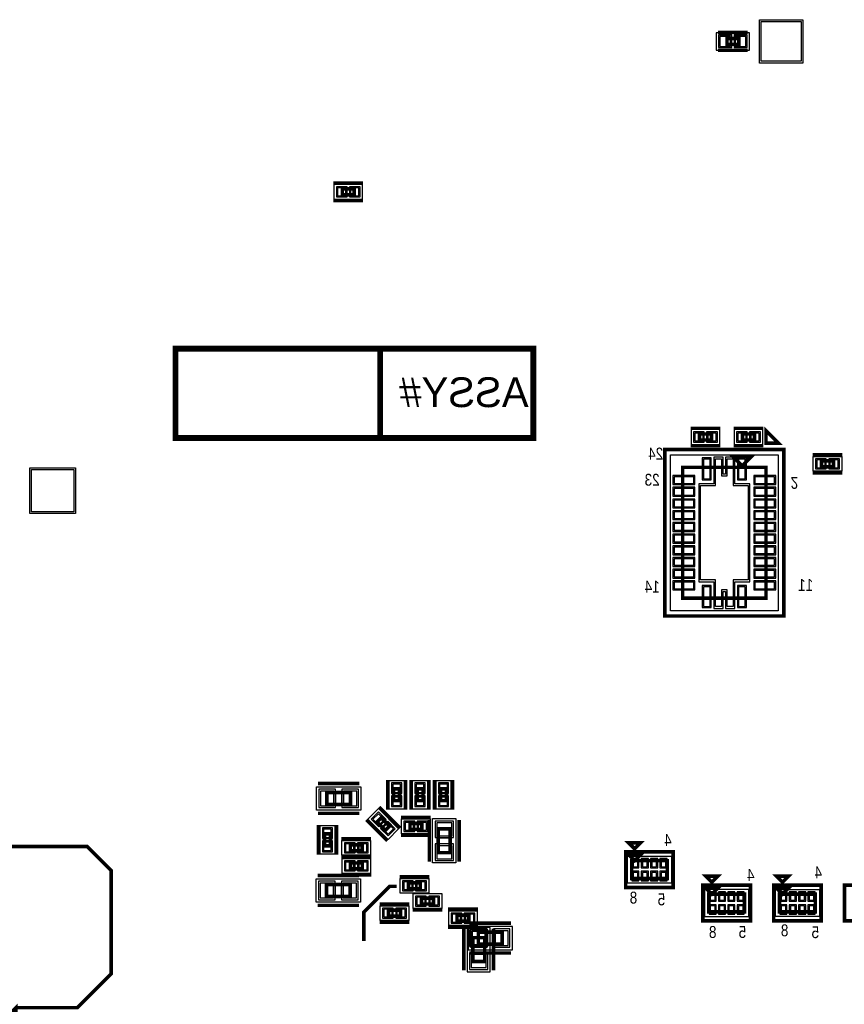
# Model space of a CAD drawing. Extents: x -10 to 137, y -26 to 190.
# Tile 45 of 57: x 41 to 76, y 102 to 144. Entities that reach past the tile are written whole.
import ezdxf

# ---------------------------------------------------------------- set-up
doc = ezdxf.new("R2010")
doc.units = 0
for name, color, linetype in [('BG_SILKSCREEN_BOTTOM', 2, 'CONTINUOUS'), ('PG_ASSEMBLY_BOTTOM', 52, 'CONTINUOUS'), ('PG_DFA_BOUND_BOTTOM', 254, 'CONTINUOUS'), ('PG_PLACE_BOUND_BOTTOM', 73, 'CONTINUOUS'), ('PG_SILKSCREEN_BOTTOM', 2, 'CONTINUOUS'), ('PIN_BOTTOM', 1, 'CONTINUOUS'), ('PIN_PASTEMASK_BOTTOM', 132, 'CONTINUOUS'), ('PIN_SOLDERMASK_BOTTOM', 212, 'CONTINUOUS'), ('VKO_BOTTOM', 173, 'CONTINUOUS')]:
    doc.layers.add(name, color=color, linetype=linetype)

msp = doc.modelspace()

# ---------------------------------------------------------------- linework, layer by layer
at = {"layer": 'BG_SILKSCREEN_BOTTOM', "const_width": 0.254}
for points in [[(63.061215, 126.570486), (63.061215, 130.380486), (47.783623, 130.380486), (47.783623, 126.570486), (63.061215, 126.570486)], [(56.521985, 126.570486), (56.521985, 130.380486)]]:
    msp.add_lwpolyline(points, dxfattribs=at)
at = {"layer": 'BG_SILKSCREEN_BOTTOM'}
msp.add_lwpolyline([(56.521985, 130.380486), (56.521985, 126.570486), (47.783623, 126.570486), (47.783623, 130.380486)], close=True, dxfattribs=at)
at = {"layer": 'PG_ASSEMBLY_BOTTOM', "const_width": 0.1524}
for points in [[(71.839328, 143.383), (71.331328, 143.383), (71.331328, 143.637), (71.839328, 143.637), (71.839328, 143.383)], [(54.905895, 137.210734), (55.413895, 137.210734), (55.413895, 136.956734), (54.905895, 136.956734), (54.905895, 137.210734)], [(70.158864, 126.73838), (70.666864, 126.73838), (70.666864, 126.48438), (70.158864, 126.48438), (70.158864, 126.73838)], [(72.50303, 126.48438), (71.99503, 126.48438), (71.99503, 126.73838), (72.50303, 126.73838), (72.50303, 126.48438)], [(71.60006, 125.76048), (72.36206, 125.76048), (71.98106, 125.37948), (71.60006, 125.76048)], [(72.99706, 125.31598), (72.99706, 119.72798), (69.44106, 119.72798), (69.44106, 125.31598), (72.99706, 125.31598)], [(75.369928, 125.592332), (75.877928, 125.592332), (75.877928, 125.338332), (75.369928, 125.338332), (75.369928, 125.592332)], [(55.258716, 110.918752), (54.242716, 110.918752), (54.242716, 111.426752), (55.258716, 111.426752), (55.258716, 110.918752)], [(57.0992, 111.077248), (57.0992, 111.585248), (57.3532, 111.585248), (57.3532, 111.077248), (57.0992, 111.077248)], [(58.099198, 111.077248), (58.099198, 111.585248), (58.353198, 111.585248), (58.353198, 111.077248), (58.099198, 111.077248)], [(59.099196, 111.076994), (59.099196, 111.585502), (59.353196, 111.585502), (59.353196, 111.076994), (59.099196, 111.076994)], [(56.746648, 109.812074), (56.387238, 110.171484), (56.566816, 110.351062), (56.926226, 109.991652), (56.746648, 109.812074)], [(57.794906, 110.106206), (58.302906, 110.106206), (58.302906, 109.852206), (57.794906, 109.852206), (57.794906, 110.106206)], [(59.512708, 109.871002), (59.512708, 108.855002), (59.004708, 108.855002), (59.004708, 109.871002), (59.512708, 109.871002)], [(54.145434, 109.15269), (54.145434, 109.66069), (54.399434, 109.66069), (54.399434, 109.15269), (54.145434, 109.15269)], [(55.757064, 108.934758), (55.249064, 108.934758), (55.249064, 109.188758), (55.757064, 109.188758), (55.757064, 108.934758)], [(67.13347, 108.76915), (67.64147, 108.76915), (67.38747, 108.51515), (67.13347, 108.76915)], [(67.26047, 107.75315), (68.78447, 107.75315), (68.78447, 108.51515), (67.26047, 108.51515), (67.26047, 107.75315)], [(55.760366, 108.162344), (55.252366, 108.162344), (55.252366, 108.416344), (55.760366, 108.416344), (55.760366, 108.162344)], [(55.244492, 106.987848), (54.228492, 106.988102), (54.228492, 107.496102), (55.244746, 107.496102), (55.244492, 106.987848)], [(57.731914, 107.569), (58.239914, 107.569), (58.239914, 107.315), (57.731914, 107.315), (57.731914, 107.569)], [(70.43039, 107.340908), (70.93839, 107.340908), (70.68439, 107.086908), (70.43039, 107.340908)], [(73.45299, 107.340908), (73.96099, 107.340908), (73.70699, 107.086908), (73.45299, 107.340908)], [(58.28919, 106.915966), (58.79719, 106.915966), (58.79719, 106.661966), (58.28919, 106.661966), (58.28919, 106.915966)], [(70.55739, 106.324908), (72.08139, 106.324908), (72.08139, 107.086908), (70.55739, 107.086908), (70.55739, 106.324908)], [(73.57999, 106.324908), (75.10399, 106.324908), (75.10399, 107.086908), (73.57999, 107.086908), (73.57999, 106.324908)], [(57.387744, 106.1466), (56.879744, 106.1466), (56.879744, 106.4006), (57.387744, 106.4006), (57.387744, 106.1466)], [(60.313169, 105.931368), (59.804912, 105.931365), (59.804915, 106.185365), (60.313169, 106.185365), (60.313169, 105.931368)], [(60.4774, 104.208801), (60.4774, 105.224801), (60.9854, 105.224801), (60.9854, 104.208801), (60.4774, 104.208801)], [(61.729399, 104.9528), (60.713399, 104.9528), (60.713399, 105.4608), (61.729399, 105.4608), (61.729399, 104.9528)]]:
    msp.add_lwpolyline(points, dxfattribs=at)
at = {"layer": 'PG_DFA_BOUND_BOTTOM'}
for points in [[(72.296327, 143.1417), (72.296327, 143.8783), (70.874329, 143.8783), (70.874329, 143.1417)], [(54.549695, 137.401234), (54.549695, 136.766234), (55.770094, 136.766234), (55.770094, 137.401234)], [(69.802665, 126.92888), (69.802665, 126.29388), (71.023063, 126.29388), (71.023063, 126.92888)], [(72.859229, 126.29388), (72.859229, 126.92888), (71.638831, 126.92888), (71.638831, 126.29388)], [(68.922646, 119.18696), (68.922646, 125.857), (73.515474, 125.857), (73.515474, 119.18696)], [(75.01382, 125.147832), (75.01382, 125.782832), (76.234036, 125.782832), (76.234036, 125.147832)], [(56.9087, 110.72114), (56.9087, 111.941356), (57.5437, 111.941356), (57.5437, 110.72114)], [(57.908698, 110.72114), (57.908698, 111.941356), (58.543698, 111.941356), (58.543698, 110.72114)], [(58.90895, 110.72114), (58.90895, 111.941356), (59.543442, 111.941356), (59.543442, 110.72114)], [(53.80355, 110.677452), (53.80355, 111.668052), (55.697882, 111.668052), (55.697882, 110.677452)], [(56.449722, 110.737396), (57.31256, 109.874558), (56.863488, 109.425486), (56.00065, 110.288324)], [(58.659014, 109.661706), (57.438798, 109.661706), (57.438798, 110.296706), (58.659014, 110.296706)], [(58.763408, 108.415836), (58.763408, 110.310168), (59.754008, 110.310168), (59.754008, 108.415836)], [(53.954934, 108.796582), (53.954934, 110.016798), (54.589934, 110.016798), (54.589934, 108.796582)], [(54.892956, 108.744258), (54.892956, 109.379258), (56.113172, 109.379258), (56.113172, 108.744258)], [(54.896258, 107.971844), (54.896258, 108.606844), (56.116474, 108.606844), (56.116474, 107.971844)], [(67.08267, 108.714032), (68.96227, 108.714032), (68.96227, 107.554268), (67.08267, 107.554268)], [(53.789326, 106.747056), (53.789326, 107.737656), (55.683658, 107.737402), (55.683912, 106.747056)], [(57.375806, 107.1245), (57.375806, 107.7595), (58.596022, 107.7595), (58.596022, 107.1245)], [(70.37959, 107.285709), (70.37959, 106.126107), (72.25919, 106.126107), (72.25919, 107.285709)], [(73.40219, 107.28579), (75.28179, 107.28579), (75.28179, 106.126026), (73.40219, 106.126026)], [(57.933082, 106.471466), (57.933082, 107.106466), (59.153298, 107.106466), (59.153298, 106.471466)], [(57.743852, 105.9561), (56.523636, 105.9561), (56.523636, 106.5911), (57.743852, 106.5911)], [(60.66902, 105.740611), (59.448804, 105.740611), (59.448804, 106.375611), (60.66902, 106.375611)], [(60.2361, 103.769602), (61.2267, 103.769602), (61.2267, 105.664), (60.2361, 105.664)], [(62.168598, 104.7115), (62.168598, 105.7021), (60.2742, 105.7021), (60.2742, 104.7115)]]:
    msp.add_lwpolyline(points, close=True, dxfattribs=at)
at = {"layer": 'PG_PLACE_BOUND_BOTTOM'}
for points in [[(71.839328, 143.383), (71.839328, 143.637), (71.331328, 143.637), (71.331328, 143.383)], [(54.905895, 137.210734), (55.413895, 137.210734), (55.413895, 136.956734), (54.905895, 136.956734)], [(70.158864, 126.73838), (70.666864, 126.73838), (70.666864, 126.48438), (70.158864, 126.48438)], [(72.50303, 126.48438), (71.99503, 126.48438), (71.99503, 126.73838), (72.50303, 126.73838)], [(75.369928, 125.338332), (75.369928, 125.592332), (75.877928, 125.592332), (75.877928, 125.338332)], [(69.44106, 119.72798), (69.44106, 125.31598), (72.99706, 125.31598), (72.99706, 119.72798)], [(57.0992, 111.077248), (57.0992, 111.585248), (57.3532, 111.585248), (57.3532, 111.077248)], [(58.099198, 111.077248), (58.099198, 111.585248), (58.353198, 111.585248), (58.353198, 111.077248)], [(59.099196, 111.076994), (59.099196, 111.585502), (59.353196, 111.585502), (59.353196, 111.076994)], [(54.242716, 110.918752), (54.242716, 111.426752), (55.258716, 111.426752), (55.258716, 110.918752)], [(56.566816, 110.351062), (56.925972, 109.991906), (56.746394, 109.812328), (56.387238, 110.171484)], [(58.302906, 109.852206), (57.794906, 109.852206), (57.794906, 110.106206), (58.302906, 110.106206)], [(59.004708, 108.855002), (59.004708, 109.871002), (59.512708, 109.871002), (59.512708, 108.855002)], [(54.145434, 109.15269), (54.145434, 109.66069), (54.399434, 109.66069), (54.399434, 109.15269)], [(55.249064, 108.934758), (55.249064, 109.188758), (55.757064, 109.188758), (55.757064, 108.934758)], [(67.26047, 108.51515), (68.78447, 108.51515), (68.78447, 107.75315), (67.26047, 107.75315)], [(55.252366, 108.162344), (55.252366, 108.416344), (55.760366, 108.416344), (55.760366, 108.162344)], [(54.228492, 106.988102), (54.228492, 107.496102), (55.244492, 107.496356), (55.244492, 106.988102)], [(57.731914, 107.315), (57.731914, 107.569), (58.239914, 107.569), (58.239914, 107.315)], [(58.28919, 106.661966), (58.28919, 106.915966), (58.79719, 106.915966), (58.79719, 106.661966)], [(70.55739, 106.324908), (72.08139, 106.324908), (72.08139, 107.086908), (70.55739, 107.086908)], [(73.57999, 107.086908), (75.10399, 107.086908), (75.10399, 106.324908), (73.57999, 106.324908)], [(57.387744, 106.1466), (56.879744, 106.1466), (56.879744, 106.4006), (57.387744, 106.4006)], [(60.312915, 105.931365), (59.804915, 105.931365), (59.804915, 106.185365), (60.312915, 106.185365)], [(60.4774, 104.208801), (60.4774, 105.224801), (60.9854, 105.224801), (60.9854, 104.208801)], [(61.729399, 104.9528), (60.713399, 104.9528), (60.713399, 105.4608), (61.729399, 105.4608)]]:
    msp.add_lwpolyline(points, close=True, dxfattribs=at)
at = {"layer": 'PG_SILKSCREEN_BOTTOM'}
for points, const_width in [([(72.220328, 143.891), (70.950328, 143.891)], 0.1524), ([(72.220328, 143.129), (70.950328, 143.129)], 0.1524), ([(54.524895, 137.464734), (55.794895, 137.464734)], 0.127), ([(54.524895, 136.702734), (55.794895, 136.702734)], 0.127), ([(69.777864, 126.99238), (71.047864, 126.99238)], 0.127), ([(72.88403, 126.99238), (71.61403, 126.99238)], 0.127), ([(73.000616, 126.884938), (73.53935, 126.346204), (73.000616, 126.346204), (73.000616, 126.884938)], 0.1524), ([(69.777864, 126.23038), (71.047864, 126.23038)], 0.127), ([(72.88403, 126.23038), (71.61403, 126.23038)], 0.127), ([(73.75906, 126.07798), (73.75906, 118.96598), (68.67906, 118.96598), (68.67906, 126.07798), (73.75906, 126.07798)], 0.1524), ([(74.988928, 125.846332), (76.258928, 125.846332)], 0.1524), ([(74.988928, 125.084332), (76.258928, 125.084332)], 0.1524), ([(55.639716, 111.807752), (53.861716, 111.807752)], 0.1524), ([(56.8452, 110.696248), (56.8452, 111.966248)], 0.1524), ([(57.6072, 110.696248), (57.6072, 111.966248)], 0.1524), ([(57.845198, 110.696248), (57.845198, 111.966248)], 0.1524), ([(58.607198, 110.696248), (58.607198, 111.966248)], 0.1524), ([(58.845196, 110.696248), (58.845196, 111.966248)], 0.1524), ([(59.607196, 110.696248), (59.607196, 111.966248)], 0.1524), ([(55.639716, 110.537752), (53.861716, 110.537752)], 0.1524), ([(57.375044, 109.90199), (56.477154, 110.79988)], 0.1524), ([(56.83631, 109.363256), (55.93842, 110.261146)], 0.1524), ([(57.413906, 110.360206), (58.683906, 110.360206)], 0.1524), ([(58.623708, 110.252002), (58.623708, 108.474002)], 0.1524), ([(59.893708, 110.252002), (59.893708, 108.474002)], 0.1524), ([(53.891434, 108.77169), (53.891434, 110.04169)], 0.1524), ([(54.653434, 108.77169), (54.653434, 110.04169)], 0.1524), ([(56.138064, 109.442758), (54.868064, 109.442758)], 0.1524), ([(57.413906, 109.598206), (58.683906, 109.598206)], 0.1524), ([(67.13347, 109.27715), (67.64147, 109.27715), (67.38747, 109.02315), (67.13347, 109.27715)], 0.1524), ([(40.9702, 102.235), (43.5864, 102.235), (45.0342, 103.6828), (45.0342, 108.1024), (44.0182, 109.1184), (39.3954, 109.1184), (38.1254, 107.8484), (38.1254, 102.4636), (38.8874, 101.7016), (40.4368, 101.7016), (40.9702, 102.235), (40.9702, 100.3554), (41.7322, 99.5934), (46.736, 99.5934), (47.8536, 98.4758), (47.8536, 96.7232), (47.6504, 96.52), (45.644001, 96.52), (45.059801, 95.9358), (43.434, 95.9358)], 0.1524), ([(67.00647, 108.89615), (67.00647, 107.37215), (69.03847, 107.37215), (69.03847, 108.89615), (67.00647, 108.89615)], 0.1524), ([(56.138064, 108.680758), (54.868064, 108.680758)], 0.1524), ([(56.141366, 108.670344), (54.871366, 108.670344)], 0.1524), ([(55.625746, 107.877102), (53.847746, 107.877102)], 0.1524), ([(56.141366, 107.908344), (54.871366, 107.908344)], 0.1524), ([(57.350914, 107.823), (58.620914, 107.823)], 0.1524), ([(70.43039, 107.848908), (70.93839, 107.848908), (70.68439, 107.594908), (70.43039, 107.848908)], 0.1524), ([(73.45299, 107.848908), (73.96099, 107.848908), (73.70699, 107.594908), (73.45299, 107.848908)], 0.1524), ([(57.2262, 107.4166), (56.9214, 107.4166), (55.8292, 106.3244), (55.8292, 105.0798)], 0.1524), ([(70.30339, 107.467908), (70.30339, 105.943908), (72.33539, 105.943908), (72.33539, 107.467908), (70.30339, 107.467908)], 0.1524), ([(73.32599, 107.467908), (73.32599, 105.943908), (75.35799, 105.943908), (75.35799, 107.467908), (73.32599, 107.467908)], 0.1524), ([(76.34859, 107.467908), (76.34859, 105.943908), (78.38059, 105.943908), (78.38059, 107.467908), (76.34859, 107.467908)], 0.1524), ([(55.625492, 106.607102), (53.847746, 106.607102)], 0.1524), ([(57.768744, 106.6546), (56.498744, 106.6546)], 0.1524), ([(57.90819, 106.407966), (59.17819, 106.407966)], 0.1524), ([(60.693912, 106.439111), (59.423915, 106.439111)], 0.1524), ([(57.768744, 105.8926), (56.498744, 105.8926)], 0.1524), ([(60.693912, 105.677365), (59.423915, 105.677365)], 0.1524), ([(60.0964, 103.827801), (60.0964, 105.605801)], 0.1524), ([(62.110399, 105.8418), (60.332399, 105.8418)], 0.1524), ([(61.3664, 103.827801), (61.3664, 105.605801)], 0.1524), ([(62.110399, 104.5718), (60.332399, 104.5718)], 0.1524)]:
    msp.add_lwpolyline(points, dxfattribs=dict(at, const_width=const_width))
at = {"layer": 'PIN_BOTTOM'}
for points in [[(72.792336, 144.3609), (74.494136, 144.3609), (74.494136, 142.6591), (72.792336, 142.6591)], [(71.483929, 143.2941), (71.483929, 143.7259), (71.026729, 143.7259), (71.026729, 143.2941)], [(72.143927, 143.2941), (72.143927, 143.7259), (71.686727, 143.7259), (71.686727, 143.2941)], [(54.702095, 137.248834), (54.702095, 136.918634), (55.057695, 136.918634), (55.057695, 137.248834)], [(55.262094, 137.248834), (55.262094, 136.918634), (55.617694, 136.918634), (55.617694, 137.248834)], [(69.955065, 126.77648), (69.955065, 126.44628), (70.310665, 126.44628), (70.310665, 126.77648)], [(70.515063, 126.77648), (70.515063, 126.44628), (70.870663, 126.44628), (70.870663, 126.77648)], [(72.146831, 126.44628), (72.146831, 126.77648), (71.791231, 126.77648), (71.791231, 126.44628)], [(72.706829, 126.44628), (72.706829, 126.77648), (72.351229, 126.77648), (72.351229, 126.44628)], [(72.23506, 124.536175), (72.23506, 120.507735), (71.596059, 120.507735), (71.596059, 119.364785), (71.34606, 119.364785), (71.34606, 120.082114), (71.100061, 120.082114), (71.100061, 119.364785), (70.84206, 119.364785), (70.84206, 120.507735), (70.20306, 120.507735), (70.20306, 124.536175), (70.84206, 124.536175), (70.84206, 125.679175), (71.100061, 125.679175), (71.100061, 124.954175), (71.34606, 124.954175), (71.34606, 125.679175), (71.596059, 125.679175), (71.596059, 124.536175)], [(70.329298, 124.827792), (70.608698, 124.827792), (70.608698, 125.665992), (70.329298, 125.665992)], [(71.829422, 124.827792), (72.108822, 124.827792), (72.108822, 125.665992), (71.829422, 125.665992)], [(75.16622, 125.630432), (75.16622, 125.300232), (75.52182, 125.300232), (75.52182, 125.630432)], [(75.726036, 125.630432), (75.726036, 125.300232), (76.081636, 125.300232), (76.081636, 125.630432)], [(41.635685, 123.419865), (41.635685, 125.223265), (43.439085, 125.223265), (43.439085, 123.419865)], [(69.075046, 124.911612), (69.075046, 124.632212), (69.913246, 124.632212), (69.913246, 124.911612)], [(73.363074, 124.632212), (73.363074, 124.911612), (72.524874, 124.911612), (72.524874, 124.632212)], [(69.075046, 124.41174), (69.075046, 124.13234), (69.913246, 124.13234), (69.913246, 124.41174)], [(73.363074, 124.13234), (73.363074, 124.41174), (72.524874, 124.41174), (72.524874, 124.13234)], [(69.075046, 123.911614), (69.075046, 123.632214), (69.913246, 123.632214), (69.913246, 123.911614)], [(73.363074, 123.632214), (73.363074, 123.911614), (72.524874, 123.911614), (72.524874, 123.632214)], [(69.075046, 123.411742), (69.075046, 123.132342), (69.913246, 123.132342), (69.913246, 123.411742)], [(73.363074, 123.132342), (73.363074, 123.411742), (72.524874, 123.411742), (72.524874, 123.132342)], [(69.075046, 122.911616), (69.075046, 122.632216), (69.913246, 122.632216), (69.913246, 122.911616)], [(73.363074, 122.632216), (73.363074, 122.911616), (72.524874, 122.911616), (72.524874, 122.632216)], [(69.075046, 122.411744), (69.075046, 122.132344), (69.913246, 122.132344), (69.913246, 122.411744)], [(73.363074, 122.132344), (73.363074, 122.411744), (72.524874, 122.411744), (72.524874, 122.132344)], [(69.075046, 121.911618), (69.075046, 121.632218), (69.913246, 121.632218), (69.913246, 121.911618)], [(73.363074, 121.632218), (73.363074, 121.911618), (72.524874, 121.911618), (72.524874, 121.632218)], [(69.075046, 121.411746), (69.075046, 121.132346), (69.913246, 121.132346), (69.913246, 121.411746)], [(73.363074, 121.132346), (73.363074, 121.411746), (72.524874, 121.411746), (72.524874, 121.132346)], [(69.075046, 120.91162), (69.075046, 120.63222), (69.913246, 120.63222), (69.913246, 120.91162)], [(73.363074, 120.63222), (73.363074, 120.91162), (72.524874, 120.91162), (72.524874, 120.63222)], [(69.075046, 120.411748), (69.075046, 120.132348), (69.913246, 120.132348), (69.913246, 120.411748)], [(73.363074, 120.132348), (73.363074, 120.411748), (72.524874, 120.411748), (72.524874, 120.132348)], [(70.329298, 119.377968), (70.608698, 119.377968), (70.608698, 120.216168), (70.329298, 120.216168)], [(71.829422, 119.377968), (72.108822, 119.377968), (72.108822, 120.216168), (71.829422, 120.216168)], [(54.54015, 110.855252), (54.54015, 111.490252), (53.98135, 111.490252), (53.98135, 110.855252)], [(55.520082, 110.855252), (55.520082, 111.490252), (54.961282, 111.490252), (54.961282, 110.855252)], [(57.0611, 111.433356), (57.3913, 111.433356), (57.3913, 111.788956), (57.0611, 111.788956)], [(58.061098, 111.433356), (58.391298, 111.433356), (58.391298, 111.788956), (58.061098, 111.788956)], [(59.061096, 111.433356), (59.391296, 111.433356), (59.391296, 111.788956), (59.061096, 111.788956)], [(57.0611, 110.87354), (57.3913, 110.87354), (57.3913, 111.22914), (57.0611, 111.22914)], [(58.061098, 110.87354), (58.391298, 110.87354), (58.391298, 111.22914), (58.061098, 111.22914)], [(59.061096, 110.87354), (59.391296, 110.87354), (59.391296, 111.22914), (59.061096, 111.22914)], [(56.467788, 110.037026), (56.701274, 110.270512), (56.449827, 110.521959), (56.216341, 110.288473)], [(54.107334, 109.508798), (54.437534, 109.508798), (54.437534, 109.864398), (54.107334, 109.864398)], [(56.863637, 109.641177), (57.097123, 109.874663), (56.845676, 110.12611), (56.61219, 109.892624)], [(57.591198, 110.144306), (57.591198, 109.814106), (57.946798, 109.814106), (57.946798, 110.144306)], [(58.151014, 110.144306), (58.151014, 109.814106), (58.506614, 109.814106), (58.506614, 110.144306)], [(59.576208, 110.132368), (58.941208, 110.132368), (58.941208, 109.573568), (59.576208, 109.573568)], [(54.107334, 108.948982), (54.437534, 108.948982), (54.437534, 109.304582), (54.107334, 109.304582)], [(55.400956, 108.896658), (55.400956, 109.226858), (55.045356, 109.226858), (55.045356, 108.896658)], [(55.960772, 108.896658), (55.960772, 109.226858), (55.605172, 109.226858), (55.605172, 108.896658)], [(59.576208, 109.152436), (58.941208, 109.152436), (58.941208, 108.593636), (59.576208, 108.593636)], [(67.320922, 108.561632), (67.320922, 108.256832), (67.524122, 108.256832), (67.524122, 108.561632)], [(67.720972, 108.561632), (67.720972, 108.256832), (67.924172, 108.256832), (67.924172, 108.561632)], [(68.120768, 108.561632), (68.120768, 108.256832), (68.323968, 108.256832), (68.323968, 108.561632)], [(68.520818, 108.561632), (68.520818, 108.256832), (68.724018, 108.256832), (68.724018, 108.561632)], [(55.404258, 108.124244), (55.404258, 108.454444), (55.048658, 108.454444), (55.048658, 108.124244)], [(55.964074, 108.124244), (55.964074, 108.454444), (55.608474, 108.454444), (55.608474, 108.124244)], [(67.320922, 108.011468), (67.320922, 107.706668), (67.524122, 107.706668), (67.524122, 108.011468)], [(67.720972, 108.011468), (67.720972, 107.706668), (67.924172, 107.706668), (67.924172, 108.011468)], [(68.120768, 108.011468), (68.120768, 107.706668), (68.323968, 107.706668), (68.323968, 108.011468)], [(68.520818, 108.011468), (68.520818, 107.706668), (68.724018, 107.706668), (68.724018, 108.011468)], [(54.525926, 106.924602), (54.525926, 107.559602), (53.967126, 107.559602), (53.967126, 106.924602)], [(55.505858, 106.924602), (55.505858, 107.559602), (54.947058, 107.559602), (54.947058, 106.924602)], [(57.528206, 107.6071), (57.528206, 107.2769), (57.883806, 107.2769), (57.883806, 107.6071)], [(58.088022, 107.6071), (58.088022, 107.2769), (58.443622, 107.2769), (58.443622, 107.6071)], [(58.085482, 106.954066), (58.085482, 106.623866), (58.441082, 106.623866), (58.441082, 106.954066)], [(58.645298, 106.954066), (58.645298, 106.623866), (59.000898, 106.623866), (59.000898, 106.954066)], [(70.617791, 107.133309), (70.617791, 106.828509), (70.820991, 106.828509), (70.820991, 107.133309)], [(71.01779, 107.133309), (71.01779, 106.828509), (71.22099, 106.828509), (71.22099, 107.133309)], [(71.41779, 107.133309), (71.41779, 106.828509), (71.62099, 106.828509), (71.62099, 107.133309)], [(71.817789, 107.133309), (71.817789, 106.828509), (72.020989, 106.828509), (72.020989, 107.133309)], [(73.640442, 107.13339), (73.640442, 106.82859), (73.843642, 106.82859), (73.843642, 107.13339)], [(74.040492, 107.13339), (74.040492, 106.82859), (74.243692, 106.82859), (74.243692, 107.13339)], [(74.440288, 107.13339), (74.440288, 106.82859), (74.643488, 106.82859), (74.643488, 107.13339)], [(74.840338, 107.13339), (74.840338, 106.82859), (75.043538, 106.82859), (75.043538, 107.13339)], [(57.031636, 106.1085), (57.031636, 106.4387), (56.676036, 106.4387), (56.676036, 106.1085)], [(57.591452, 106.1085), (57.591452, 106.4387), (57.235852, 106.4387), (57.235852, 106.1085)], [(70.617791, 106.583307), (70.617791, 106.278507), (70.820991, 106.278507), (70.820991, 106.583307)], [(71.01779, 106.583307), (71.01779, 106.278507), (71.22099, 106.278507), (71.22099, 106.583307)], [(71.41779, 106.583307), (71.41779, 106.278507), (71.62099, 106.278507), (71.62099, 106.583307)], [(71.817789, 106.583307), (71.817789, 106.278507), (72.020989, 106.278507), (72.020989, 106.583307)], [(73.640442, 106.583226), (73.640442, 106.278426), (73.843642, 106.278426), (73.843642, 106.583226)], [(74.040492, 106.583226), (74.040492, 106.278426), (74.243692, 106.278426), (74.243692, 106.583226)], [(74.440288, 106.583226), (74.440288, 106.278426), (74.643488, 106.278426), (74.643488, 106.583226)], [(74.840338, 106.583226), (74.840338, 106.278426), (75.043538, 106.278426), (75.043538, 106.583226)], [(59.956807, 105.893265), (59.956807, 106.223465), (59.601207, 106.223465), (59.601207, 105.893265)], [(60.516623, 105.893265), (60.516623, 106.223465), (60.161023, 106.223465), (60.161023, 105.893265)], [(60.4139, 104.9274), (61.0489, 104.9274), (61.0489, 105.4862), (60.4139, 105.4862)], [(61.0108, 104.8893), (61.0108, 105.5243), (60.452, 105.5243), (60.452, 104.8893)], [(61.990798, 104.8893), (61.990798, 105.5243), (61.431998, 105.5243), (61.431998, 104.8893)], [(60.4139, 103.947402), (61.0489, 103.947402), (61.0489, 104.506202), (60.4139, 104.506202)]]:
    msp.add_lwpolyline(points, close=True, dxfattribs=at)
at = {"layer": 'PIN_PASTEMASK_BOTTOM'}
for points in [[(71.483929, 143.2941), (71.483929, 143.7259), (71.026729, 143.7259), (71.026729, 143.2941)], [(72.143927, 143.2941), (72.143927, 143.7259), (71.686727, 143.7259), (71.686727, 143.2941)], [(54.702095, 137.248834), (54.702095, 136.918634), (55.057695, 136.918634), (55.057695, 137.248834)], [(55.262094, 137.248834), (55.262094, 136.918634), (55.617694, 136.918634), (55.617694, 137.248834)], [(69.955065, 126.77648), (69.955065, 126.44628), (70.310665, 126.44628), (70.310665, 126.77648)], [(70.515063, 126.77648), (70.515063, 126.44628), (70.870663, 126.44628), (70.870663, 126.77648)], [(72.146831, 126.44628), (72.146831, 126.77648), (71.791231, 126.77648), (71.791231, 126.44628)], [(72.706829, 126.44628), (72.706829, 126.77648), (72.351229, 126.77648), (72.351229, 126.44628)], [(72.23506, 124.536175), (72.23506, 120.507735), (71.596059, 120.507735), (71.596059, 119.364785), (71.34606, 119.364785), (71.34606, 120.082114), (71.100061, 120.082114), (71.100061, 119.364785), (70.84206, 119.364785), (70.84206, 120.507735), (70.20306, 120.507735), (70.20306, 124.536175), (70.84206, 124.536175), (70.84206, 125.679175), (71.100061, 125.679175), (71.100061, 124.954175), (71.34606, 124.954175), (71.34606, 125.679175), (71.596059, 125.679175), (71.596059, 124.536175)], [(70.329298, 124.827792), (70.608698, 124.827792), (70.608698, 125.665992), (70.329298, 125.665992)], [(71.829422, 124.827792), (72.108822, 124.827792), (72.108822, 125.665992), (71.829422, 125.665992)], [(75.16622, 125.630432), (75.16622, 125.300232), (75.52182, 125.300232), (75.52182, 125.630432)], [(75.726036, 125.630432), (75.726036, 125.300232), (76.081636, 125.300232), (76.081636, 125.630432)], [(69.075046, 124.911612), (69.075046, 124.632212), (69.913246, 124.632212), (69.913246, 124.911612)], [(73.363074, 124.632212), (73.363074, 124.911612), (72.524874, 124.911612), (72.524874, 124.632212)], [(69.075046, 124.41174), (69.075046, 124.13234), (69.913246, 124.13234), (69.913246, 124.41174)], [(73.363074, 124.13234), (73.363074, 124.41174), (72.524874, 124.41174), (72.524874, 124.13234)], [(69.075046, 123.911614), (69.075046, 123.632214), (69.913246, 123.632214), (69.913246, 123.911614)], [(73.363074, 123.632214), (73.363074, 123.911614), (72.524874, 123.911614), (72.524874, 123.632214)], [(69.075046, 123.411742), (69.075046, 123.132342), (69.913246, 123.132342), (69.913246, 123.411742)], [(73.363074, 123.132342), (73.363074, 123.411742), (72.524874, 123.411742), (72.524874, 123.132342)], [(69.075046, 122.911616), (69.075046, 122.632216), (69.913246, 122.632216), (69.913246, 122.911616)], [(73.363074, 122.632216), (73.363074, 122.911616), (72.524874, 122.911616), (72.524874, 122.632216)], [(69.075046, 122.411744), (69.075046, 122.132344), (69.913246, 122.132344), (69.913246, 122.411744)], [(73.363074, 122.132344), (73.363074, 122.411744), (72.524874, 122.411744), (72.524874, 122.132344)], [(69.075046, 121.911618), (69.075046, 121.632218), (69.913246, 121.632218), (69.913246, 121.911618)], [(73.363074, 121.632218), (73.363074, 121.911618), (72.524874, 121.911618), (72.524874, 121.632218)], [(69.075046, 121.411746), (69.075046, 121.132346), (69.913246, 121.132346), (69.913246, 121.411746)], [(73.363074, 121.132346), (73.363074, 121.411746), (72.524874, 121.411746), (72.524874, 121.132346)], [(69.075046, 120.91162), (69.075046, 120.63222), (69.913246, 120.63222), (69.913246, 120.91162)], [(73.363074, 120.63222), (73.363074, 120.91162), (72.524874, 120.91162), (72.524874, 120.63222)], [(69.075046, 120.411748), (69.075046, 120.132348), (69.913246, 120.132348), (69.913246, 120.411748)], [(73.363074, 120.132348), (73.363074, 120.411748), (72.524874, 120.411748), (72.524874, 120.132348)], [(70.329298, 119.377968), (70.608698, 119.377968), (70.608698, 120.216168), (70.329298, 120.216168)], [(71.829422, 119.377968), (72.108822, 119.377968), (72.108822, 120.216168), (71.829422, 120.216168)], [(54.54015, 110.855252), (54.54015, 111.490252), (53.98135, 111.490252), (53.98135, 110.855252)], [(55.520082, 110.855252), (55.520082, 111.490252), (54.961282, 111.490252), (54.961282, 110.855252)], [(57.0611, 111.433356), (57.3913, 111.433356), (57.3913, 111.788956), (57.0611, 111.788956)], [(58.061098, 111.433356), (58.391298, 111.433356), (58.391298, 111.788956), (58.061098, 111.788956)], [(59.061096, 111.433356), (59.391296, 111.433356), (59.391296, 111.788956), (59.061096, 111.788956)], [(57.0611, 110.87354), (57.3913, 110.87354), (57.3913, 111.22914), (57.0611, 111.22914)], [(58.061098, 110.87354), (58.391298, 110.87354), (58.391298, 111.22914), (58.061098, 111.22914)], [(59.061096, 110.87354), (59.391296, 110.87354), (59.391296, 111.22914), (59.061096, 111.22914)], [(56.467788, 110.037026), (56.701274, 110.270512), (56.449827, 110.521959), (56.216341, 110.288473)], [(54.107334, 109.508798), (54.437534, 109.508798), (54.437534, 109.864398), (54.107334, 109.864398)], [(56.863637, 109.641177), (57.097123, 109.874663), (56.845676, 110.12611), (56.61219, 109.892624)], [(57.591198, 110.144306), (57.591198, 109.814106), (57.946798, 109.814106), (57.946798, 110.144306)], [(58.151014, 110.144306), (58.151014, 109.814106), (58.506614, 109.814106), (58.506614, 110.144306)], [(59.576208, 110.132368), (58.941208, 110.132368), (58.941208, 109.573568), (59.576208, 109.573568)], [(54.107334, 108.948982), (54.437534, 108.948982), (54.437534, 109.304582), (54.107334, 109.304582)], [(55.400956, 108.896658), (55.400956, 109.226858), (55.045356, 109.226858), (55.045356, 108.896658)], [(55.960772, 108.896658), (55.960772, 109.226858), (55.605172, 109.226858), (55.605172, 108.896658)], [(59.576208, 109.152436), (58.941208, 109.152436), (58.941208, 108.593636), (59.576208, 108.593636)], [(67.320922, 108.561632), (67.320922, 108.256832), (67.524122, 108.256832), (67.524122, 108.561632)], [(67.720972, 108.561632), (67.720972, 108.256832), (67.924172, 108.256832), (67.924172, 108.561632)], [(68.120768, 108.561632), (68.120768, 108.256832), (68.323968, 108.256832), (68.323968, 108.561632)], [(68.520818, 108.561632), (68.520818, 108.256832), (68.724018, 108.256832), (68.724018, 108.561632)], [(55.404258, 108.124244), (55.404258, 108.454444), (55.048658, 108.454444), (55.048658, 108.124244)], [(55.964074, 108.124244), (55.964074, 108.454444), (55.608474, 108.454444), (55.608474, 108.124244)], [(67.320922, 108.011468), (67.320922, 107.706668), (67.524122, 107.706668), (67.524122, 108.011468)], [(67.720972, 108.011468), (67.720972, 107.706668), (67.924172, 107.706668), (67.924172, 108.011468)], [(68.120768, 108.011468), (68.120768, 107.706668), (68.323968, 107.706668), (68.323968, 108.011468)], [(68.520818, 108.011468), (68.520818, 107.706668), (68.724018, 107.706668), (68.724018, 108.011468)], [(54.525926, 106.924602), (54.525926, 107.559602), (53.967126, 107.559602), (53.967126, 106.924602)], [(55.505858, 106.924602), (55.505858, 107.559602), (54.947058, 107.559602), (54.947058, 106.924602)], [(57.528206, 107.6071), (57.528206, 107.2769), (57.883806, 107.2769), (57.883806, 107.6071)], [(58.088022, 107.6071), (58.088022, 107.2769), (58.443622, 107.2769), (58.443622, 107.6071)], [(58.085482, 106.954066), (58.085482, 106.623866), (58.441082, 106.623866), (58.441082, 106.954066)], [(58.645298, 106.954066), (58.645298, 106.623866), (59.000898, 106.623866), (59.000898, 106.954066)], [(70.617791, 107.133309), (70.617791, 106.828509), (70.820991, 106.828509), (70.820991, 107.133309)], [(71.01779, 107.133309), (71.01779, 106.828509), (71.22099, 106.828509), (71.22099, 107.133309)], [(71.41779, 107.133309), (71.41779, 106.828509), (71.62099, 106.828509), (71.62099, 107.133309)], [(71.817789, 107.133309), (71.817789, 106.828509), (72.020989, 106.828509), (72.020989, 107.133309)], [(73.640442, 107.13339), (73.640442, 106.82859), (73.843642, 106.82859), (73.843642, 107.13339)], [(74.040492, 107.13339), (74.040492, 106.82859), (74.243692, 106.82859), (74.243692, 107.13339)], [(74.440288, 107.13339), (74.440288, 106.82859), (74.643488, 106.82859), (74.643488, 107.13339)], [(74.840338, 107.13339), (74.840338, 106.82859), (75.043538, 106.82859), (75.043538, 107.13339)], [(57.031636, 106.1085), (57.031636, 106.4387), (56.676036, 106.4387), (56.676036, 106.1085)], [(57.591452, 106.1085), (57.591452, 106.4387), (57.235852, 106.4387), (57.235852, 106.1085)], [(70.617791, 106.583307), (70.617791, 106.278507), (70.820991, 106.278507), (70.820991, 106.583307)], [(71.01779, 106.583307), (71.01779, 106.278507), (71.22099, 106.278507), (71.22099, 106.583307)], [(71.41779, 106.583307), (71.41779, 106.278507), (71.62099, 106.278507), (71.62099, 106.583307)], [(71.817789, 106.583307), (71.817789, 106.278507), (72.020989, 106.278507), (72.020989, 106.583307)], [(73.640442, 106.583226), (73.640442, 106.278426), (73.843642, 106.278426), (73.843642, 106.583226)], [(74.040492, 106.583226), (74.040492, 106.278426), (74.243692, 106.278426), (74.243692, 106.583226)], [(74.440288, 106.583226), (74.440288, 106.278426), (74.643488, 106.278426), (74.643488, 106.583226)], [(74.840338, 106.583226), (74.840338, 106.278426), (75.043538, 106.278426), (75.043538, 106.583226)], [(59.956807, 105.893265), (59.956807, 106.223465), (59.601207, 106.223465), (59.601207, 105.893265)], [(60.516623, 105.893265), (60.516623, 106.223465), (60.161023, 106.223465), (60.161023, 105.893265)], [(60.4139, 104.9274), (61.0489, 104.9274), (61.0489, 105.4862), (60.4139, 105.4862)], [(61.0108, 104.8893), (61.0108, 105.5243), (60.452, 105.5243), (60.452, 104.8893)], [(61.990798, 104.8893), (61.990798, 105.5243), (61.431998, 105.5243), (61.431998, 104.8893)], [(60.4139, 103.947402), (61.0489, 103.947402), (61.0489, 104.506202), (60.4139, 104.506202)]]:
    msp.add_lwpolyline(points, close=True, dxfattribs=at)
at = {"layer": 'PIN_SOLDERMASK_BOTTOM'}
for points in [[(72.716136, 144.4371), (74.570336, 144.4371), (74.570336, 142.5829), (72.716136, 142.5829)], [(71.534729, 143.2433), (71.534729, 143.7767), (70.975929, 143.7767), (70.975929, 143.2433)], [(72.194727, 143.2433), (72.194727, 143.7767), (71.635927, 143.7767), (71.635927, 143.2433)], [(54.651295, 137.299634), (54.651295, 136.867834), (55.108495, 136.867834), (55.108495, 137.299634)], [(55.211294, 137.299634), (55.211294, 136.867834), (55.668494, 136.867834), (55.668494, 137.299634)], [(69.904265, 126.82728), (69.904265, 126.39548), (70.361465, 126.39548), (70.361465, 126.82728)], [(70.464263, 126.82728), (70.464263, 126.39548), (70.921463, 126.39548), (70.921463, 126.82728)], [(72.197631, 126.39548), (72.197631, 126.82728), (71.740431, 126.82728), (71.740431, 126.39548)], [(72.757629, 126.39548), (72.757629, 126.82728), (72.300429, 126.82728), (72.300429, 126.39548)], [(72.31126, 124.612375), (71.672259, 124.612375), (71.672259, 125.755375), (71.26986, 125.755375), (71.26986, 125.030375), (71.16826, 125.030375), (71.16826, 125.755375), (70.76586, 125.755375), (70.76586, 124.612375), (70.12686, 124.612375), (70.12686, 120.431535), (70.76586, 120.431535), (70.76586, 119.288585), (71.16826, 119.288585), (71.16826, 120.005914), (71.26986, 120.005914), (71.26986, 119.288585), (71.672259, 119.288585), (71.672259, 120.431535), (72.31126, 120.431535)], [(70.278498, 124.776992), (70.659498, 124.776992), (70.659498, 125.716792), (70.278498, 125.716792)], [(71.778622, 124.776992), (72.159622, 124.776992), (72.159622, 125.716792), (71.778622, 125.716792)], [(75.11542, 125.681232), (75.11542, 125.249432), (75.57262, 125.249432), (75.57262, 125.681232)], [(75.675236, 125.681232), (75.675236, 125.249432), (76.132436, 125.249432), (76.132436, 125.681232)], [(41.559485, 123.343665), (41.559485, 125.299465), (43.515285, 125.299465), (43.515285, 123.343665)], [(69.024246, 124.962412), (69.024246, 124.581412), (69.964046, 124.581412), (69.964046, 124.962412)], [(73.413874, 124.581412), (73.413874, 124.962412), (72.474074, 124.962412), (72.474074, 124.581412)], [(69.024246, 124.46254), (69.024246, 124.08154), (69.964046, 124.08154), (69.964046, 124.46254)], [(73.413874, 124.08154), (73.413874, 124.46254), (72.474074, 124.46254), (72.474074, 124.08154)], [(69.024246, 123.962414), (69.024246, 123.581414), (69.964046, 123.581414), (69.964046, 123.962414)], [(73.413874, 123.581414), (73.413874, 123.962414), (72.474074, 123.962414), (72.474074, 123.581414)], [(69.024246, 123.462542), (69.024246, 123.081542), (69.964046, 123.081542), (69.964046, 123.462542)], [(73.413874, 123.081542), (73.413874, 123.462542), (72.474074, 123.462542), (72.474074, 123.081542)], [(69.024246, 122.962416), (69.024246, 122.581416), (69.964046, 122.581416), (69.964046, 122.962416)], [(73.413874, 122.581416), (73.413874, 122.962416), (72.474074, 122.962416), (72.474074, 122.581416)], [(69.024246, 122.462544), (69.024246, 122.081544), (69.964046, 122.081544), (69.964046, 122.462544)], [(73.413874, 122.081544), (73.413874, 122.462544), (72.474074, 122.462544), (72.474074, 122.081544)], [(69.024246, 121.962418), (69.024246, 121.581418), (69.964046, 121.581418), (69.964046, 121.962418)], [(73.413874, 121.581418), (73.413874, 121.962418), (72.474074, 121.962418), (72.474074, 121.581418)], [(69.024246, 121.462546), (69.024246, 121.081546), (69.964046, 121.081546), (69.964046, 121.462546)], [(73.413874, 121.081546), (73.413874, 121.462546), (72.474074, 121.462546), (72.474074, 121.081546)], [(69.024246, 120.96242), (69.024246, 120.58142), (69.964046, 120.58142), (69.964046, 120.96242)], [(73.413874, 120.58142), (73.413874, 120.96242), (72.474074, 120.96242), (72.474074, 120.58142)], [(69.024246, 120.462548), (69.024246, 120.081548), (69.964046, 120.081548), (69.964046, 120.462548)], [(73.413874, 120.081548), (73.413874, 120.462548), (72.474074, 120.462548), (72.474074, 120.081548)], [(70.278498, 119.327168), (70.659498, 119.327168), (70.659498, 120.266968), (70.278498, 120.266968)], [(71.778622, 119.327168), (72.159622, 119.327168), (72.159622, 120.266968), (71.778622, 120.266968)], [(54.61635, 110.779052), (54.61635, 111.566452), (53.90515, 111.566452), (53.90515, 110.779052)], [(55.596282, 110.779052), (55.596282, 111.566452), (54.885082, 111.566452), (54.885082, 110.779052)], [(57.0103, 111.382556), (57.4421, 111.382556), (57.4421, 111.839756), (57.0103, 111.839756)], [(58.010298, 111.382556), (58.442098, 111.382556), (58.442098, 111.839756), (58.010298, 111.839756)], [(59.010296, 111.382556), (59.442096, 111.382556), (59.442096, 111.839756), (59.010296, 111.839756)], [(57.0103, 110.82274), (57.4421, 110.82274), (57.4421, 111.27994), (57.0103, 111.27994)], [(58.010298, 110.82274), (58.442098, 110.82274), (58.442098, 111.27994), (58.010298, 111.27994)], [(59.010296, 110.82274), (59.442096, 110.82274), (59.442096, 111.27994), (59.010296, 111.27994)], [(56.467788, 109.965183), (56.773117, 110.270512), (56.449827, 110.593801), (56.144499, 110.288473)], [(56.863637, 109.569335), (57.168965, 109.874663), (56.845676, 110.197953), (56.540347, 109.892624)], [(57.540398, 110.195106), (57.540398, 109.763306), (57.997598, 109.763306), (57.997598, 110.195106)], [(58.100214, 110.195106), (58.100214, 109.763306), (58.557414, 109.763306), (58.557414, 110.195106)], [(59.652408, 110.208568), (58.865008, 110.208568), (58.865008, 109.497368), (59.652408, 109.497368)], [(54.056534, 109.457998), (54.488334, 109.457998), (54.488334, 109.915198), (54.056534, 109.915198)], [(54.056534, 108.898182), (54.488334, 108.898182), (54.488334, 109.355382), (54.056534, 109.355382)], [(55.451756, 108.845858), (55.451756, 109.277658), (54.994556, 109.277658), (54.994556, 108.845858)], [(56.011572, 108.845858), (56.011572, 109.277658), (55.554372, 109.277658), (55.554372, 108.845858)], [(59.652408, 109.228636), (58.865008, 109.228636), (58.865008, 108.517436), (59.652408, 108.517436)], [(67.270122, 108.612432), (67.270122, 108.206032), (67.574922, 108.206032), (67.574922, 108.612432)], [(67.670172, 108.612432), (67.670172, 108.206032), (67.974972, 108.206032), (67.974972, 108.612432)], [(68.069968, 108.612432), (68.069968, 108.206032), (68.374768, 108.206032), (68.374768, 108.612432)], [(68.470018, 108.612432), (68.470018, 108.206032), (68.774818, 108.206032), (68.774818, 108.612432)], [(55.455058, 108.073444), (55.455058, 108.505244), (54.997858, 108.505244), (54.997858, 108.073444)], [(56.014874, 108.073444), (56.014874, 108.505244), (55.557674, 108.505244), (55.557674, 108.073444)], [(67.270122, 108.062268), (67.270122, 107.655868), (67.574922, 107.655868), (67.574922, 108.062268)], [(67.670172, 108.062268), (67.670172, 107.655868), (67.974972, 107.655868), (67.974972, 108.062268)], [(68.069968, 108.062268), (68.069968, 107.655868), (68.374768, 107.655868), (68.374768, 108.062268)], [(68.470018, 108.062268), (68.470018, 107.655868), (68.774818, 107.655868), (68.774818, 108.062268)], [(54.602126, 106.848402), (54.602126, 107.635802), (53.890926, 107.635802), (53.890926, 106.848402)], [(55.582058, 106.848402), (55.582058, 107.635802), (54.870858, 107.635802), (54.870858, 106.848402)], [(57.477406, 107.6579), (57.477406, 107.2261), (57.934606, 107.2261), (57.934606, 107.6579)], [(58.037222, 107.6579), (58.037222, 107.2261), (58.494422, 107.2261), (58.494422, 107.6579)], [(58.034682, 107.004866), (58.034682, 106.573066), (58.491882, 106.573066), (58.491882, 107.004866)], [(58.594498, 107.004866), (58.594498, 106.573066), (59.051698, 106.573066), (59.051698, 107.004866)], [(70.566991, 107.184109), (70.566991, 106.777709), (70.871791, 106.777709), (70.871791, 107.184109)], [(70.96699, 107.184109), (70.96699, 106.777709), (71.27179, 106.777709), (71.27179, 107.184109)], [(71.36699, 107.184109), (71.36699, 106.777709), (71.67179, 106.777709), (71.67179, 107.184109)], [(71.766989, 107.184109), (71.766989, 106.777709), (72.071789, 106.777709), (72.071789, 107.184109)], [(73.589642, 107.18419), (73.589642, 106.77779), (73.894442, 106.77779), (73.894442, 107.18419)], [(73.989692, 107.18419), (73.989692, 106.77779), (74.294492, 106.77779), (74.294492, 107.18419)], [(74.389488, 107.18419), (74.389488, 106.77779), (74.694288, 106.77779), (74.694288, 107.18419)], [(74.789538, 107.18419), (74.789538, 106.77779), (75.094338, 106.77779), (75.094338, 107.18419)], [(57.082436, 106.0577), (57.082436, 106.4895), (56.625236, 106.4895), (56.625236, 106.0577)], [(57.642252, 106.0577), (57.642252, 106.4895), (57.185052, 106.4895), (57.185052, 106.0577)], [(70.566991, 106.634107), (70.566991, 106.227707), (70.871791, 106.227707), (70.871791, 106.634107)], [(70.96699, 106.634107), (70.96699, 106.227707), (71.27179, 106.227707), (71.27179, 106.634107)], [(71.36699, 106.634107), (71.36699, 106.227707), (71.67179, 106.227707), (71.67179, 106.634107)], [(71.766989, 106.634107), (71.766989, 106.227707), (72.071789, 106.227707), (72.071789, 106.634107)], [(73.589642, 106.634026), (73.589642, 106.227626), (73.894442, 106.227626), (73.894442, 106.634026)], [(73.989692, 106.634026), (73.989692, 106.227626), (74.294492, 106.227626), (74.294492, 106.634026)], [(74.389488, 106.634026), (74.389488, 106.227626), (74.694288, 106.227626), (74.694288, 106.634026)], [(74.789538, 106.634026), (74.789538, 106.227626), (75.094338, 106.227626), (75.094338, 106.634026)], [(60.007607, 105.842465), (60.007607, 106.274265), (59.550407, 106.274265), (59.550407, 105.842465)], [(60.567423, 105.842465), (60.567423, 106.274265), (60.110223, 106.274265), (60.110223, 105.842465)], [(61.087, 104.8131), (61.087, 105.6005), (60.3758, 105.6005), (60.3758, 104.8131)], [(62.066998, 104.8131), (62.066998, 105.6005), (61.355798, 105.6005), (61.355798, 104.8131)], [(60.3377, 104.8512), (61.1251, 104.8512), (61.1251, 105.5624), (60.3377, 105.5624)], [(60.3377, 103.871202), (61.1251, 103.871202), (61.1251, 104.582402), (60.3377, 104.582402)]]:
    msp.add_lwpolyline(points, close=True, dxfattribs=at)
at = {"layer": 'VKO_BOTTOM'}
for points in [[(54.623716, 110.918752), (54.623716, 111.426752), (54.877716, 111.426752), (54.877716, 110.918752)], [(59.004708, 109.236002), (59.004708, 109.490002), (59.512708, 109.490002), (59.512708, 109.236002)], [(54.609746, 106.988102), (54.609746, 107.496102), (54.863746, 107.496102), (54.863746, 106.988102)], [(61.348399, 105.4608), (61.348399, 104.9528), (61.094399, 104.9528), (61.094399, 105.4608)], [(60.9854, 104.589801), (60.4774, 104.589801), (60.4774, 104.843801), (60.9854, 104.843801)]]:
    msp.add_lwpolyline(points, close=True, dxfattribs=at)

# ---------------------------------------------------------------- texts
at = {"layer": 'BG_SILKSCREEN_BOTTOM', "text_generation_flag": 2, "width": 1.01}
msp.add_text('ASSY#', height=1.27, dxfattribs=at).set_placement((62.865, 127.889))
at = {"layer": 'PG_SILKSCREEN_BOTTOM', "text_generation_flag": 2, "width": 0.85}
for s, p in [('24', (68.608448, 125.649736)), ('23', (68.459604, 124.532898)), ('14', (68.459604, 119.965724)), ('11', (75.01255, 120.040146)), ('4', (68.97243, 109.145832)), ('4', (72.50811, 107.653158)), ('4', (75.394058, 107.761532)), ('8', (67.49923, 106.682032)), ('5', (68.69303, 106.605832)), ('8', (70.88251, 105.214758)), ('5', (72.15251, 105.214758)), ('8', (73.954132, 105.284778)), ('5', (75.264264, 105.206292))]:
    msp.add_text(s, height=0.508, dxfattribs=at).set_placement(p)
msp.add_text('2', height=0.508, rotation=180, dxfattribs=at).set_placement((74.049636, 124.906024))

doc.saveas('drawing.dxf')
